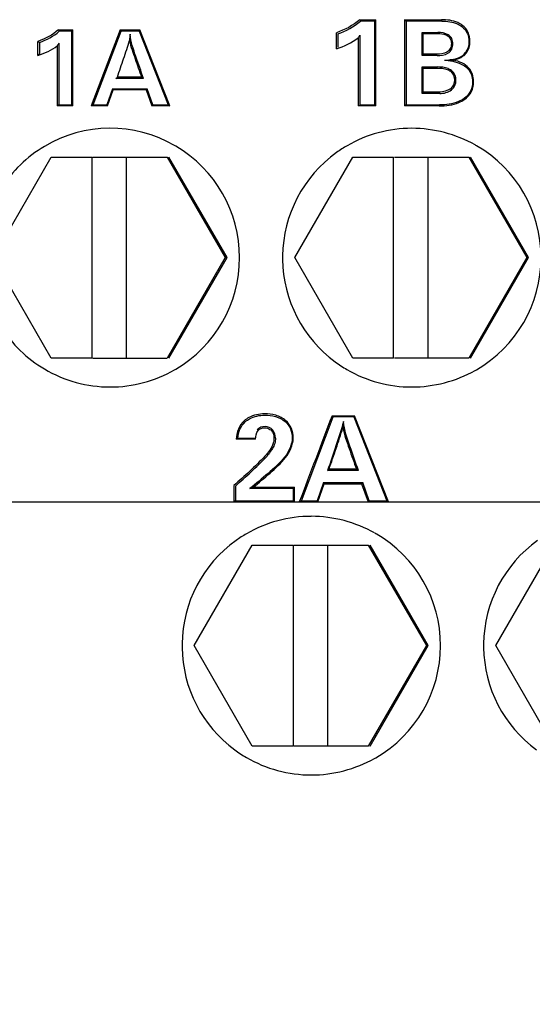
# Model space of a CAD drawing. Header units: millimetres. Extents: x 7426 to 8300, y 123 to 421.
# Tile 31 of 197: x 7991.215 to 7992.108, y 196.55 to 198.263. Entities that reach past the tile are written whole.
import ezdxf

# ---------------------------------------------------------------- set-up
doc = ezdxf.new("R2010")
doc.units = ezdxf.units.MM
doc.linetypes.add('CENTER', pattern=[0.6, 0.375, -0.075, 0.075, -0.075])
for name, color, linetype in [('中心线', 7, 'CENTER'), ('外形图', 7, 'Continuous'), ('尺寸标注', 7, 'Continuous')]:
    doc.layers.add(name, color=color, linetype=linetype)
doc.styles.add('微软雅黑', font='msyh.ttc')
doc.dimstyles.new('尺寸标注_1_20比例', dxfattribs={"dimtxt": 1.5, "dimasz": 1.25, "dimexe": 0.5, "dimexo": 0.4, "dimgap": 0.5, "dimtad": 1, "dimdec": 1, "dimlfac": 20, "dimdsep": 46, "dimtxsty": '微软雅黑', "dimcen": 0.09, "dimadec": 0, "dimazin": 0, "dimtp": 0.01, "dimtm": 0.01, "dimtfac": 1, "dimtdec": 1, "dimtofl": 0, "dimtmove": 0, "dimatfit": 3, "dimfxl": 1, "dimtolj": 1, "dimarcsym": 0})

# ---------------------------------------------------------------- blocks, each defined once
blk = doc.blocks.new('*D1267')
at = {"layer": 'Defpoints', "color": 0}
for p in [(8004.0819, 196.6716), (7979.8323, 195.6488), (7979.8323, 182.682)]:
    blk.add_point(p, dxfattribs=at)
at = {"layer": '尺寸标注', "color": 0, "lineweight": -2}
for p, q in [((8004.0819, 196.2716), (8004.0819, 182.182)), ((7979.8323, 195.2488), (7979.8323, 182.182)), ((8002.8319, 182.682), (7981.0823, 182.682))]:
    blk.add_line(p, q, dxfattribs=at)
at = {"layer": '尺寸标注', "color": 0}
for points in [[(7981.0823, 182.8903), (7981.0823, 182.4737), (7979.8323, 182.682)], [(8002.8319, 182.4737), (8002.8319, 182.8903), (8004.0819, 182.682)]]:
    blk.add_solid(points, dxfattribs=at)
at = {"layer": '尺寸标注', "color": 0, "insert": (7991.9571, 183.9577), "char_height": 1.5, "attachment_point": 5, "style": '微软雅黑'}
blk.add_mtext('\\A1;485', dxfattribs=at)

msp = doc.modelspace()

# ---------------------------------------------------------------- linework, layer by layer
at = {"layer": '中心线', "linetype": 'CENTER', "ltscale": 5}
msp.add_line((7978.7552, 197.4238), (8028.3522, 197.4238), dxfattribs=at)
at = {"layer": '外形图', "color": 7, "linetype": 'Continuous'}
for p, q in [((7991.8072, 198.2628), (7991.8352, 198.2628)), ((7991.8334, 198.2602), (7991.8084, 198.2602)), ((7991.8334, 198.2602), (7991.8352, 198.2628)), ((7991.8334, 198.1147), (7991.8334, 198.2602)), ((7991.8351, 198.1128), (7991.8352, 198.2628)), ((7991.8878, 198.2602), (7991.8852, 198.2628)), ((7991.8852, 198.2628), (7991.9494, 198.2628)), ((7991.9499, 198.2602), (7991.8878, 198.2602)), ((7991.8878, 198.2602), (7991.8878, 198.1147)), ((7991.9494, 198.2628), (7991.9499, 198.2602)), ((7991.9851, 198.2507), (7991.986, 198.2528)), ((7991.2829, 198.2453), (7991.3076, 198.2453)), ((7991.306, 198.2428), (7991.2842, 198.2428)), ((7991.3059, 198.1147), (7991.306, 198.2428)), ((7991.306, 198.2428), (7991.3076, 198.2453)), ((7991.3076, 198.1128), (7991.3076, 198.2453)), ((7991.3899, 198.2453), (7991.3396, 198.1128)), ((7991.3432, 198.1147), (7991.3919, 198.2427)), ((7991.3899, 198.2453), (7991.4243, 198.2453)), ((7991.3919, 198.2427), (7991.3899, 198.2453)), ((7991.4233, 198.2427), (7991.3919, 198.2427)), ((7991.4233, 198.2427), (7991.4243, 198.2453)), ((7991.4233, 198.2427), (7991.4738, 198.1147)), ((7991.4766, 198.1128), (7991.4243, 198.2453)), ((7991.7665, 198.212), (7991.7665, 198.2399)), ((7991.7692, 198.238), (7991.7692, 198.2148)), ((7991.8072, 198.2358), (7991.8072, 198.1147)), ((7991.916, 198.2003), (7991.916, 198.2404)), ((7991.916, 198.2404), (7991.9178, 198.2386)), ((7991.916, 198.2404), (7991.9432, 198.2404)), ((7991.9178, 198.2029), (7991.9178, 198.2386)), ((7991.9178, 198.2386), (7991.9427, 198.2386)), ((7991.247, 198.2005), (7991.247, 198.2251)), ((7991.2497, 198.2232), (7991.2497, 198.2032)), ((7991.2806, 198.2175), (7991.2806, 198.1128)), ((7991.2833, 198.222), (7991.2833, 198.1147)), ((7991.8046, 198.2314), (7991.8045, 198.1128)), ((7991.9973, 198.2245), (7991.999, 198.2249)), ((7991.916, 198.2003), (7991.9178, 198.2029)), ((7991.9417, 198.2003), (7991.916, 198.2003)), ((7991.9413, 198.2029), (7991.9178, 198.2029)), ((7991.9912, 198.2056), (7991.9926, 198.2046)), ((7991.916, 198.1344), (7991.916, 198.1806)), ((7991.916, 198.1806), (7991.9178, 198.1787)), ((7991.916, 198.1806), (7991.9417, 198.1806)), ((7991.9178, 198.1369), (7991.9178, 198.1787)), ((7991.9178, 198.1787), (7991.9413, 198.1787)), ((7991.9417, 198.1806), (7991.9413, 198.1787)), ((7991.9667, 198.1745), (7991.9649, 198.1731)), ((7991.9955, 198.1771), (7991.9967, 198.1789)), ((7991.3828, 198.1606), (7991.3853, 198.1631)), ((7991.4309, 198.1606), (7991.3828, 198.1606)), ((7991.4273, 198.1631), (7991.3853, 198.1631)), ((7991.4309, 198.1606), (7991.4273, 198.1631)), ((7991.9747, 198.1576), (7991.9721, 198.1579)), ((7992.0036, 198.1551), (7992.0054, 198.1554)), ((7991.3769, 198.1426), (7991.367, 198.1147)), ((7991.3681, 198.1128), (7991.378, 198.1408)), ((7991.3769, 198.1426), (7991.378, 198.1408)), ((7991.3769, 198.1426), (7991.4373, 198.1426)), ((7991.4353, 198.1408), (7991.378, 198.1408)), ((7991.4373, 198.1426), (7991.4353, 198.1408)), ((7991.4353, 198.1408), (7991.4452, 198.1128)), ((7991.4472, 198.1147), (7991.4373, 198.1426)), ((7991.916, 198.1344), (7991.9178, 198.1369)), ((7991.9464, 198.1344), (7991.916, 198.1344)), ((7991.946, 198.1369), (7991.9178, 198.1369)), ((7991.946, 198.1369), (7991.9464, 198.1344)), ((7991.9668, 198.1406), (7991.965, 198.1427)), ((7991.2833, 198.1147), (7991.2806, 198.1128)), ((7991.2833, 198.1147), (7991.3059, 198.1147)), ((7991.3059, 198.1147), (7991.3076, 198.1128)), ((7991.3432, 198.1147), (7991.3396, 198.1128)), ((7991.3432, 198.1147), (7991.367, 198.1147)), ((7991.367, 198.1147), (7991.3681, 198.1128)), ((7991.4472, 198.1147), (7991.4452, 198.1128)), ((7991.4472, 198.1147), (7991.4738, 198.1147)), ((7991.4738, 198.1147), (7991.4766, 198.1128)), ((7991.8072, 198.1147), (7991.8334, 198.1147)), ((7991.8878, 198.1147), (7991.8852, 198.1128)), ((7991.8878, 198.1147), (7991.946, 198.1147)), ((7991.946, 198.1147), (7991.9456, 198.1128)), ((7991.9889, 198.1257), (7991.9897, 198.1242)), ((7991.3076, 198.1128), (7991.2806, 198.1128)), ((7991.3681, 198.1128), (7991.3396, 198.1128)), ((7991.4766, 198.1128), (7991.4452, 198.1128)), ((7991.8351, 198.1128), (7991.8045, 198.1128)), ((7991.9456, 198.1128), (7991.8852, 198.1128)), ((7991.1691, 197.8488), (7991.2702, 198.0238)), ((7991.2702, 198.0238), (7991.3412, 198.0238)), ((7991.3412, 197.6738), (7991.3412, 198.0238)), ((7991.3427, 198.0238), (7991.4722, 198.0238)), ((7991.4012, 197.6738), (7991.4012, 198.0238)), ((7991.4722, 198.0238), (7991.5732, 197.8488)), ((7991.5762, 197.8488), (7991.4751, 198.0238)), ((7991.694, 197.8488), (7991.7951, 198.0238)), ((7991.7951, 198.0238), (7991.8661, 198.0238)), ((7991.8661, 197.6738), (7991.8661, 198.0238)), ((7991.8676, 198.0238), (7991.9971, 198.0238)), ((7991.9261, 197.6738), (7991.9261, 198.0238)), ((7991.9971, 198.0238), (7992.0981, 197.8488)), ((7992.1011, 197.8488), (7992, 198.0238)), ((7991.2702, 197.6738), (7991.1691, 197.8488)), ((7991.5732, 197.8488), (7991.4722, 197.6738)), ((7991.4751, 197.6738), (7991.5762, 197.8488)), ((7991.5732, 197.8488), (7991.5762, 197.8488)), ((7991.7951, 197.6738), (7991.694, 197.8488)), ((7992.0981, 197.8488), (7991.9971, 197.6738)), ((7992, 197.6738), (7992.1011, 197.8488)), ((7992.0981, 197.8488), (7992.1011, 197.8488)), ((7991.3412, 197.6738), (7991.2702, 197.6738)), ((7991.3427, 197.6738), (7991.4722, 197.6738)), ((7991.8661, 197.6738), (7991.7951, 197.6738)), ((7991.9971, 197.6738), (7991.8676, 197.6738)), ((7991.7056, 197.426), (7991.7609, 197.5716)), ((7991.7589, 197.5738), (7991.7979, 197.5738)), ((7991.7609, 197.5716), (7991.7589, 197.5738)), ((7991.7968, 197.5716), (7991.7609, 197.5716)), ((7991.7968, 197.5716), (7991.7979, 197.5738)), ((7991.7968, 197.5716), (7991.8543, 197.426)), ((7991.8571, 197.4238), (7991.7979, 197.5738)), ((7991.6258, 197.5329), (7991.5923, 197.5329)), ((7991.5951, 197.535), (7991.6243, 197.535)), ((7991.6768, 197.5024), (7991.678, 197.5011)), ((7991.7512, 197.4785), (7991.7538, 197.4808)), ((7991.8013, 197.4808), (7991.7538, 197.4808)), ((7991.8049, 197.4785), (7991.8013, 197.4808)), ((7991.8049, 197.4785), (7991.7512, 197.4785)), ((7991.588, 197.4525), (7991.588, 197.4238)), ((7991.5907, 197.4515), (7991.5907, 197.426)), ((7991.6921, 197.4471), (7991.616, 197.4471)), ((7991.6218, 197.4493), (7991.6938, 197.4493)), ((7991.6921, 197.4471), (7991.6938, 197.4493)), ((7991.6921, 197.426), (7991.6921, 197.4471)), ((7991.6938, 197.4238), (7991.6938, 197.4493)), ((7991.7443, 197.4577), (7991.7332, 197.426)), ((7991.7343, 197.4238), (7991.7454, 197.4555)), ((7991.7443, 197.4577), (7991.7454, 197.4555)), ((7991.7443, 197.4577), (7991.8123, 197.4577)), ((7991.7454, 197.4555), (7991.8103, 197.4555)), ((7991.8123, 197.4577), (7991.8103, 197.4555)), ((7991.8103, 197.4555), (7991.8216, 197.4238)), ((7991.8236, 197.426), (7991.8123, 197.4577)), ((7991.5907, 197.426), (7991.588, 197.4238)), ((7991.588, 197.4238), (7991.6937, 197.4238)), ((7991.5907, 197.426), (7991.6921, 197.426)), ((7991.7343, 197.4238), (7991.7024, 197.4238)), ((7991.7056, 197.426), (7991.7332, 197.426)), ((7991.7332, 197.426), (7991.7343, 197.4238)), ((7991.8236, 197.426), (7991.8216, 197.4238)), ((7991.8571, 197.4238), (7991.8216, 197.4238)), ((7991.8236, 197.426), (7991.8543, 197.426)), ((7991.8543, 197.426), (7991.8571, 197.4238)), ((7991.5191, 197.1738), (7991.6201, 197.3488)), ((7991.6201, 197.3488), (7991.6911, 197.3488)), ((7991.6911, 197.3488), (7991.6911, 196.9988)), ((7991.6926, 197.3488), (7991.8221, 197.3488)), ((7991.7511, 197.3488), (7991.7511, 196.9988)), ((7991.8221, 197.3488), (7991.9231, 197.1738)), ((7991.9261, 197.1738), (7991.8251, 197.3488)), ((7992.044, 197.1738), (7992.145, 197.3488)), ((7991.6201, 196.9988), (7991.5191, 197.1738)), ((7991.9231, 197.1738), (7991.8221, 196.9988)), ((7991.8251, 196.9988), (7991.9261, 197.1738)), ((7991.9231, 197.1738), (7991.9261, 197.1738)), ((7992.145, 196.9988), (7992.044, 197.1738)), ((7991.6911, 196.9988), (7991.6201, 196.9988)), ((7991.8221, 196.9988), (7991.6926, 196.9988))]:
    msp.add_line(p, q, dxfattribs=at)
for centre, radius, start, end in [((7990.6691, 197.9264), 0.6917, 27.2156, 27.4542), ((7992.9043, 198.0888), 1.5042, 174.3239, 174.7377), ((7991.7148, 198.288), 0.1061, 327.7622, 330.536), ((7991.7813, 198.9841), 0.9281, 234.8575, 235.0603), ((7991.3729, 197.849), 0.2248, 60.1178, 120.6494), ((7991.8978, 197.8488), 0.225, 90.0048, 120.0817), ((7991.3726, 197.8484), 0.2254, 59.4826, 60.118), ((7991.3729, 197.8488), 0.225, 300.5194, 59.4866), ((7991.8979, 197.8487), 0.2251, 125.561, 179.1503), ((7991.8975, 197.8492), 0.2245, 120.0665, 125.5579), ((7991.8975, 197.8483), 0.2255, 59.9701, 60.6407), ((7991.8978, 197.8488), 0.225, 299.9744, 59.9592), ((7991.8946, 197.8487), 0.2218, 179.139, 180.8349), ((7991.8978, 197.8487), 0.225, 180.8211, 233.6906), ((7991.3728, 197.8487), 0.2249, 239.3672, 270.0006), ((7991.3725, 197.8492), 0.2255, 299.8894, 300.5246), ((7991.8975, 197.8484), 0.2246, 233.697, 239.8668), ((7991.8978, 197.8487), 0.2249, 239.8504, 269.9994), ((7991.8975, 197.8492), 0.2255, 299.2873, 299.9623), ((7992.481, 197.4938), 0.7058, 174.3304, 175.2013), ((7990.9567, 199.1697), 1.8445, 290.9459, 291.1362), ((7991.7228, 197.1736), 0.2251, 90.0147, 120.0577), ((7991.7225, 197.1742), 0.2244, 120.0541, 125.563), ((7991.7225, 197.1732), 0.2256, 59.9563, 60.6267), ((7991.7228, 197.1737), 0.225, 299.9755, 59.9461), ((7991.7228, 197.1738), 0.225, 125.5673, 179.1665), ((7992.2477, 197.1738), 0.225, 125.5659, 179.1668), ((7991.7196, 197.1738), 0.2218, 179.153, 180.8508), ((7992.2445, 197.1738), 0.2218, 179.1536, 180.8502), ((7991.7229, 197.1738), 0.225, 180.8389, 233.6965), ((7992.2478, 197.1738), 0.225, 180.8386, 233.6977), ((7991.7226, 197.1735), 0.2247, 233.702, 239.8655), ((7991.7228, 197.1737), 0.2249, 239.8487, 269.9981), ((7991.7226, 197.1741), 0.2254, 299.2872, 299.9624)]:
    msp.add_arc(centre, radius, start, end, dxfattribs=at)
for points in [[(7991.8072, 198.2628), (7991.7955, 198.2525), (7991.7811, 198.2453), (7991.7665, 198.2399)], [(7991.7692, 198.238), (7991.7832, 198.2433), (7991.7971, 198.2504), (7991.8084, 198.2602)], [(7991.8852, 198.2628), (7991.8852, 198.2128), (7991.8852, 198.1628), (7991.8852, 198.1128)], [(7991.2829, 198.2453), (7991.2726, 198.2362), (7991.2599, 198.2298), (7991.247, 198.2251)], [(7991.2497, 198.2232), (7991.2621, 198.2279), (7991.2743, 198.2341), (7991.2842, 198.2428)], [(7991.247, 198.2005), (7991.2589, 198.2047), (7991.2708, 198.2097), (7991.2806, 198.2175)], [(7991.2833, 198.222), (7991.2825, 198.2205), (7991.2816, 198.219), (7991.2806, 198.2175)], [(7991.7665, 198.212), (7991.7799, 198.2168), (7991.7935, 198.2225), (7991.8046, 198.2314)], [(7991.9973, 198.2245), (7991.9973, 198.2179), (7991.9951, 198.2109), (7991.9912, 198.2056)], [(7991.9926, 198.2046), (7991.9967, 198.2104), (7991.999, 198.2178), (7991.999, 198.2249)], [(7991.9967, 198.1789), (7991.9903, 198.1862), (7991.9803, 198.1903), (7991.9708, 198.1924)], [(7991.9649, 198.1731), (7991.9693, 198.1696), (7991.9721, 198.1635), (7991.9721, 198.1579)], [(7991.9955, 198.1771), (7992.0007, 198.1713), (7992.0036, 198.1629), (7992.0036, 198.1551)], [(7992.0054, 198.1554), (7992.0054, 198.1638), (7992.0023, 198.1727), (7991.9967, 198.1789)], [(7991.9721, 198.1579), (7991.9721, 198.1523), (7991.9694, 198.1462), (7991.965, 198.1427)], [(7991.9668, 198.1406), (7991.9717, 198.1445), (7991.9747, 198.1514), (7991.9747, 198.1576)], [(7991.965, 198.1427), (7991.9598, 198.1385), (7991.9526, 198.1369), (7991.946, 198.1369)], [(7991.9464, 198.1344), (7991.9535, 198.1344), (7991.9612, 198.1362), (7991.9668, 198.1406)], [(7992.0081, 198.0449), (7991.975, 198.0635), (7991.9358, 198.0738), (7991.8978, 198.0738)], [(7991.2583, 198.0423), (7991.2282, 198.0246), (7991.2018, 197.9989), (7991.183, 197.9695)], [(7991.183, 197.728), (7991.2017, 197.6986), (7991.2282, 197.6729), (7991.2582, 197.6552)], [(7991.3728, 197.6238), (7991.4115, 197.6238), (7991.4514, 197.6344), (7991.4849, 197.6537)], [(7991.8978, 197.6238), (7991.9357, 197.6238), (7991.9748, 197.634), (7992.0078, 197.6525)], [(7991.7589, 197.5738), (7991.74, 197.5239), (7991.721, 197.4739), (7991.702, 197.424)], [(7991.6426, 197.555), (7991.6376, 197.555), (7991.6317, 197.5533), (7991.6288, 197.5492)], [(7991.6301, 197.548), (7991.6327, 197.5515), (7991.6378, 197.5528), (7991.6421, 197.5528)], [(7991.6555, 197.5492), (7991.6524, 197.5528), (7991.6473, 197.555), (7991.6426, 197.555)], [(7991.6605, 197.5346), (7991.6605, 197.5398), (7991.6589, 197.5453), (7991.6555, 197.5492)], [(7991.6258, 197.5329), (7991.6262, 197.5381), (7991.6271, 197.5438), (7991.6301, 197.548)], [(7991.6534, 197.5478), (7991.6565, 197.5443), (7991.6579, 197.5393), (7991.6579, 197.5347)], [(7991.6896, 197.5348), (7991.6896, 197.5232), (7991.684, 197.5115), (7991.6768, 197.5024)], [(7991.678, 197.5011), (7991.6855, 197.5106), (7991.6913, 197.5228), (7991.6913, 197.5349)], [(7991.642, 197.5033), (7991.6252, 197.4852), (7991.6065, 197.4689), (7991.588, 197.4525)], [(7991.5907, 197.4515), (7991.609, 197.4677), (7991.6274, 197.4839), (7991.6441, 197.5018)], [(7991.7056, 197.426), (7991.7044, 197.4253), (7991.7032, 197.4247), (7991.702, 197.424)], [(7991.8331, 197.3698), (7991.8, 197.3885), (7991.7608, 197.3988), (7991.7228, 197.3988)], [(7991.7228, 196.9488), (7991.7607, 196.9488), (7991.7998, 196.959), (7991.8329, 196.9775)]]:
    msp.add_open_spline(points, degree=3, dxfattribs=at)
for points, knots in [([(7991.986, 198.2528), (7991.9834, 198.2547), (7991.9722, 198.2612), (7991.959, 198.2628), (7991.9494, 198.2628)], [0, 0, 0, 0, 0.251161, 1, 1, 1, 1]), ([(7991.9499, 198.2602), (7991.9591, 198.2602), (7991.9718, 198.2587), (7991.9826, 198.2526), (7991.9851, 198.2507)], [0, 0, 0, 0, 0.748867, 1, 1, 1, 1]), ([(7991.999, 198.2249), (7991.999, 198.2302), (7991.9972, 198.241), (7991.9902, 198.2496), (7991.986, 198.2528)], [0, 0, 0, 0, 0.500394, 1, 1, 1, 1]), ([(7991.4309, 198.1606), (7991.4264, 198.1732), (7991.4176, 198.1985), (7991.4086, 198.2242), (7991.4075, 198.2376)], [0, 0, 0, 0, 0.500223, 1, 1, 1, 1]), ([(7991.9427, 198.2386), (7991.9476, 198.2386), (7991.9558, 198.2381), (7991.9652, 198.231), (7991.9666, 198.2245), (7991.9666, 198.2212)], [0, 0, 0, 0, 0.443358, 0.706573, 1, 1, 1, 1]), ([(7991.9692, 198.2209), (7991.9692, 198.2239), (7991.9681, 198.2303), (7991.9591, 198.2394), (7991.9492, 198.2404), (7991.9432, 198.2404)], [0, 0, 0, 0, 0.250784, 0.501004, 1, 1, 1, 1]), ([(7991.9851, 198.2507), (7991.989, 198.2477), (7991.9956, 198.2396), (7991.9973, 198.2295), (7991.9973, 198.2245)], [0, 0, 0, 0, 0.499614, 1, 1, 1, 1]), ([(7991.3853, 198.1631), (7991.389, 198.1737), (7991.3962, 198.1949), (7991.4034, 198.216), (7991.4065, 198.2268)], [0, 0, 0, 0, 0.501737, 1, 1, 1, 1]), ([(7991.4065, 198.2268), (7991.4087, 198.2158), (7991.4163, 198.1947), (7991.4236, 198.1736), (7991.4273, 198.1631)], [0, 0, 0, 0, 0.499971, 1, 1, 1, 1]), ([(7991.9666, 198.2212), (7991.9666, 198.2183), (7991.9656, 198.2121), (7991.9566, 198.2035), (7991.9471, 198.2029), (7991.9413, 198.2029)], [0, 0, 0, 0, 0.25148, 0.502087, 1, 1, 1, 1]), ([(7991.9417, 198.2003), (7991.9481, 198.2003), (7991.9585, 198.2012), (7991.9681, 198.211), (7991.9692, 198.2176), (7991.9692, 198.2209)], [0, 0, 0, 0, 0.499003, 0.749275, 1, 1, 1, 1]), ([(7991.2497, 198.2032), (7991.2494, 198.2029), (7991.2493, 198.2023), (7991.2486, 198.2016), (7991.2476, 198.2023), (7991.2474, 198.2009), (7991.247, 198.2005)], [0, 0, 0, 0, 0.313013, 0.454295, 0.580544, 1, 1, 1, 1]), ([(7991.9573, 198.1924), (7991.9589, 198.1925), (7991.962, 198.1931), (7991.9741, 198.194), (7991.9859, 198.1981), (7991.9912, 198.2056)], [0, 0, 0, 0, 0.127442, 0.254877, 1, 1, 1, 1]), ([(7991.9926, 198.2046), (7991.9917, 198.204), (7991.9907, 198.202), (7991.9873, 198.1993), (7991.9812, 198.1952), (7991.975, 198.1933), (7991.9708, 198.1924)], [0, 0, 0, 0, 0.12646, 0.250577, 0.500637, 1, 1, 1, 1]), ([(7991.9545, 198.1926), (7991.9562, 198.1925), (7991.9616, 198.1923), (7991.9671, 198.1923), (7991.9708, 198.1924)], [0, 0, 0, 0, 0.314146, 1, 1, 1, 1]), ([(7991.9545, 198.1926), (7991.9546, 198.1925), (7991.9553, 198.1925), (7991.956, 198.1926), (7991.9566, 198.1926)], [0, 0, 0, 0, 0.156517, 1, 1, 1, 1]), ([(7991.9573, 198.1924), (7991.9677, 198.191), (7991.982, 198.1884), (7991.9932, 198.1798), (7991.9955, 198.1771)], [0, 0, 0, 0, 0.748965, 1, 1, 1, 1]), ([(7991.9413, 198.1787), (7991.9474, 198.1787), (7991.9558, 198.1782), (7991.9632, 198.1744), (7991.9649, 198.1731)], [0, 0, 0, 0, 0.744407, 1, 1, 1, 1]), ([(7991.9667, 198.1745), (7991.9649, 198.1758), (7991.9572, 198.1799), (7991.9482, 198.1806), (7991.9417, 198.1806)], [0, 0, 0, 0, 0.25096, 1, 1, 1, 1]), ([(7991.9747, 198.1576), (7991.9747, 198.1608), (7991.9734, 198.1673), (7991.9692, 198.1725), (7991.9667, 198.1745)], [0, 0, 0, 0, 0.499888, 1, 1, 1, 1]), ([(7992.0036, 198.1551), (7992.0036, 198.1494), (7992.0015, 198.1378), (7991.9935, 198.129), (7991.9889, 198.1257)], [0, 0, 0, 0, 0.500134, 1, 1, 1, 1]), ([(7991.9897, 198.1242), (7991.9946, 198.1277), (7992.003, 198.1371), (7992.0054, 198.1494), (7992.0054, 198.1554)], [0, 0, 0, 0, 0.499797, 1, 1, 1, 1]), ([(7991.9456, 198.1128), (7991.9571, 198.1128), (7991.9729, 198.1146), (7991.9866, 198.122), (7991.9897, 198.1242)], [0, 0, 0, 0, 0.748935, 1, 1, 1, 1]), ([(7991.9889, 198.1257), (7991.9858, 198.1235), (7991.9725, 198.1164), (7991.9572, 198.1147), (7991.946, 198.1147)], [0, 0, 0, 0, 0.251042, 1, 1, 1, 1]), ([(7991.6415, 197.577), (7991.632, 197.577), (7991.6189, 197.5744), (7991.6084, 197.5671), (7991.6061, 197.565)], [0, 0, 0, 0, 0.748287, 1, 1, 1, 1]), ([(7991.608, 197.5633), (7991.6103, 197.5653), (7991.6203, 197.5723), (7991.6329, 197.5747), (7991.642, 197.5747)], [0, 0, 0, 0, 0.251706, 1, 1, 1, 1]), ([(7991.6782, 197.5654), (7991.6734, 197.5698), (7991.6611, 197.5755), (7991.648, 197.5772), (7991.6415, 197.577)], [0, 0, 0, 0, 0.498966, 1, 1, 1, 1]), ([(7991.642, 197.5747), (7991.6482, 197.5746), (7991.6608, 197.5736), (7991.6726, 197.5679), (7991.6773, 197.5637)], [0, 0, 0, 0, 0.500775, 1, 1, 1, 1]), ([(7991.6061, 197.565), (7991.6017, 197.561), (7991.5946, 197.5508), (7991.5925, 197.5388), (7991.5923, 197.5329)], [0, 0, 0, 0, 0.499572, 1, 1, 1, 1]), ([(7991.5951, 197.535), (7991.5954, 197.5403), (7991.5977, 197.5509), (7991.6041, 197.5597), (7991.608, 197.5633)], [0, 0, 0, 0, 0.500376, 1, 1, 1, 1]), ([(7991.6421, 197.5528), (7991.6452, 197.5528), (7991.6495, 197.5514), (7991.6527, 197.5487), (7991.6534, 197.5478)], [0, 0, 0, 0, 0.735969, 1, 1, 1, 1]), ([(7991.6773, 197.5637), (7991.6813, 197.5602), (7991.6879, 197.5512), (7991.6896, 197.5402), (7991.6896, 197.5348)], [0, 0, 0, 0, 0.499644, 1, 1, 1, 1]), ([(7991.6913, 197.5349), (7991.6913, 197.5406), (7991.6895, 197.5521), (7991.6825, 197.5617), (7991.6782, 197.5654)], [0, 0, 0, 0, 0.500407, 1, 1, 1, 1]), ([(7991.7787, 197.5635), (7991.7753, 197.5491), (7991.7656, 197.5209), (7991.7561, 197.4927), (7991.7512, 197.4785)], [0, 0, 0, 0, 0.495656, 1, 1, 1, 1]), ([(7991.7538, 197.4808), (7991.7579, 197.4928), (7991.766, 197.5168), (7991.7743, 197.5407), (7991.7777, 197.5528)], [0, 0, 0, 0, 0.502746, 1, 1, 1, 1]), ([(7991.7777, 197.5528), (7991.7803, 197.5405), (7991.7889, 197.5165), (7991.7971, 197.4927), (7991.8013, 197.4808)], [0, 0, 0, 0, 0.499978, 1, 1, 1, 1]), ([(7991.8049, 197.4785), (7991.7998, 197.4925), (7991.7903, 197.5204), (7991.7802, 197.5488), (7991.7787, 197.5635)], [0, 0, 0, 0, 0.500162, 1, 1, 1, 1]), ([(7991.6579, 197.5347), (7991.6579, 197.5317), (7991.6557, 197.5198), (7991.6482, 197.5098), (7991.642, 197.5033)], [0, 0, 0, 0, 0.251313, 1, 1, 1, 1]), ([(7991.6605, 197.5346), (7991.6606, 197.5315), (7991.6595, 197.5252), (7991.6556, 197.5166), (7991.6515, 197.5109), (7991.6489, 197.5069), (7991.6465, 197.5049), (7991.6455, 197.5024), (7991.6441, 197.5018)], [0, 0, 0, 0, 0.249893, 0.500051, 0.750521, 0.813179, 0.875971, 1, 1, 1, 1]), ([(7991.6768, 197.5024), (7991.6683, 197.4916), (7991.6477, 197.4733), (7991.6267, 197.4557), (7991.616, 197.4471)], [0, 0, 0, 0, 0.499896, 1, 1, 1, 1]), ([(7991.6218, 197.4493), (7991.6316, 197.4574), (7991.6511, 197.4738), (7991.6701, 197.491), (7991.678, 197.5011)], [0, 0, 0, 0, 0.500118, 1, 1, 1, 1])]:
    msp.add_open_spline(points, degree=3, knots=knots, dxfattribs=at)

# ---------------------------------------------------------------- dimensions: what is measured, and where the dimension line sits
at = {"layer": '尺寸标注'}
dim = msp.add_linear_dim(base=(7979.8323, 182.682), p1=(8004.0819, 196.6716), p2=(7979.8323, 195.6488), dimstyle='尺寸标注_1_20比例', dxfattribs=at)
dim.commit()
dim.dimension.update_dxf_attribs({"geometry": '*D1267', "text_midpoint": (7991.9571, 183.9577)})

doc.saveas('drawing.dxf')
